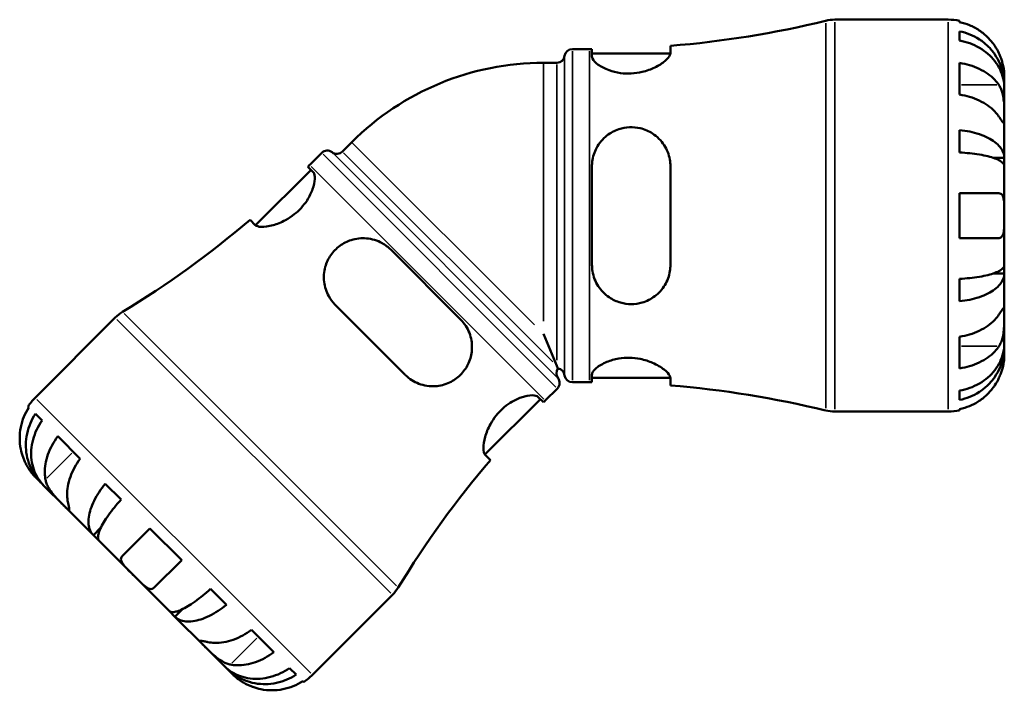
# Model space of a CAD drawing. Header units: millimetres. Extents: x -142 to 923, y -268 to 691.
# Tile 7 of 13: x 337 to 513, y 237 to 357. Entities that reach past the tile are written whole.
import ezdxf

# ---------------------------------------------------------------- set-up
doc = ezdxf.new("R2010")
doc.units = ezdxf.units.MM
doc.layers.add('Visible (ANSI)', color=7, linetype='Continuous', lineweight=50)
doc.layers.add('Visible Narrow (ANSI)', color=7, linetype='Continuous', lineweight=35)

msp = doc.modelspace()

# ---------------------------------------------------------------- linework, layer by layer
at = {"layer": 'Visible (ANSI)'}
for p, q in [((482.29, 356.67), (502.52, 356.67)), ((504.52, 356.46), (504.52, 356.23)), ((504.52, 354.58), (504.52, 352.92)), ((452.91, 350.7), (452.91, 352)), ((435.41, 351.42), (438.45, 351.42)), ((438.91, 351.42), (438.91, 350.08)), ((438.91, 350.62), (452.91, 350.62)), ((430.27, 348.97), (432.64, 348.97)), ((504.52, 348.94), (504.52, 343.28)), ((512.52, 345.06), (512.52, 346.67)), ((512.52, 345.06), (512.49, 345.06)), ((512.52, 344.44), (512.52, 345.06)), ((512.52, 339.34), (512.52, 344.44)), ((512.52, 331.97), (512.52, 339.34)), ((504.52, 336.96), (504.52, 332.95)), ((396.03, 334.78), (394.35, 333.11)), ((390.66, 332.88), (388.51, 330.73)), ((512.52, 331.97), (510.61, 331.97)), ((512.52, 330.49), (512.52, 331.97)), ((512.52, 321.67), (512.52, 330.49)), ((388.75, 329.84), (378.85, 319.94)), ((389.12, 329.46), (388.18, 330.4)), ((438.91, 330.47), (438.91, 312.87)), ((452.91, 312.87), (452.91, 330.47)), ((504.52, 325.67), (504.52, 317.67)), ((504.52, 325.67), (511.56, 325.67)), ((377.87, 320.92), (378.79, 319.99)), ((512.52, 312.84), (512.52, 321.67)), ((511.56, 317.67), (504.52, 317.67)), ((415.44, 303.14), (403, 315.59)), ((512.52, 311.36), (510.61, 311.36)), ((512.52, 311.36), (512.52, 312.84)), ((512.52, 303.99), (512.52, 311.36)), ((504.52, 310.38), (504.52, 306.37)), ((393.1, 305.69), (405.54, 293.24)), ((353.8, 303.45), (339.5, 289.14)), ((512.52, 298.89), (512.52, 303.99)), ((432.64, 294.83), (430.27, 300.55)), ((504.52, 300.05), (504.52, 294.39)), ((512.52, 298.27), (512.52, 298.89)), ((512.52, 298.27), (512.49, 298.27)), ((512.52, 296.67), (512.52, 298.27)), ((432.64, 294.83), (432.83, 294.35)), ((435.41, 291.92), (438.45, 291.92)), ((438.91, 293.25), (438.91, 291.91)), ((438.91, 292.72), (452.91, 292.72)), ((452.91, 291.33), (452.91, 292.63)), ((432.73, 290.8), (430.58, 288.65)), ((504.52, 290.41), (504.52, 288.75)), ((429.69, 288.89), (419.79, 279)), ((430.26, 288.33), (429.31, 289.27)), ((338.39, 287.42), (338.22, 287.58)), ((482.29, 286.67), (502.52, 286.67)), ((504.52, 287.1), (504.52, 286.87)), ((340.73, 285.08), (339.55, 286.25)), ((347.55, 278.26), (343.55, 282.26)), ((419.85, 278.94), (420.77, 278.01)), ((339.5, 275), (340.63, 273.86)), ((340.63, 273.86), (340.65, 273.88)), ((340.63, 273.86), (341.07, 273.43)), ((341.07, 273.43), (344.67, 269.82)), ((354.85, 270.96), (352.01, 273.79)), ((344.67, 269.82), (349.89, 264.6)), ((349.89, 264.6), (351.24, 265.95)), ((355.02, 260.83), (360, 265.8)), ((365.66, 260.15), (360, 265.8)), ((349.89, 264.6), (350.93, 263.56)), ((350.93, 263.56), (357.17, 257.32)), ((365.66, 260.15), (360.68, 255.17)), ((357.17, 257.32), (363.41, 251.08)), ((373.64, 252.16), (370.81, 254.99)), ((403.3, 253.95), (388.99, 239.64)), ((364.46, 250.03), (365.81, 251.38)), ((363.41, 251.08), (364.46, 250.03)), ((364.46, 250.03), (369.67, 244.82)), ((382.11, 243.69), (378.11, 247.69)), ((369.67, 244.82), (373.28, 241.21)), ((373.28, 241.21), (373.71, 240.78)), ((386.11, 239.7), (384.93, 240.87)), ((373.71, 240.78), (373.73, 240.8)), ((373.71, 240.78), (374.85, 239.64)), ((387.44, 238.37), (387.27, 238.53))]:
    msp.add_line(p, q, dxfattribs=at)
for centre, radius, start, end in [((438.45, 530.01), 178.6, 274.644, 283.6603), ((482.29, 349.67), 7, 90, 103.6603), ((502.52, 346.67), 10, 78.463, 90), ((432.64, 350.37), 1.4, 270, 352.8192), ((435.41, 350.02), 1.4, 90, 172.8192), ((438.45, 530.01), 178.6, 270, 270.1476), ((430.27, 300.55), 48.42, 90, 135), ((391.65, 331.89), 1.4, 52.1808, 135), ((393.36, 334.1), 1.4, 232.1808, 315), ((262.22, 457.01), 178.6, 314.8524, 315), ((262.22, 457.01), 178.6, 301.3397, 310.356), ((358.75, 298.5), 7, 121.3397, 135), ((433.95, 293.51), 1.4, 143.0821, 217.8192), ((432.64, 292.97), 1.4, 7.1808, 81.9179), ((431.74, 291.79), 1.4, 315, 37.8192), ((435.41, 293.32), 1.4, 187.1808, 270), ((438.45, 113.32), 178.6, 89.8524, 90), ((438.45, 113.32), 178.6, 76.3397, 85.356), ((346.57, 282.07), 10, 135, 146.537), ((556.87, 162.37), 178.6, 135, 135.1476), ((482.29, 293.67), 7, 256.3397, 270), ((502.52, 296.67), 10, 270, 281.537), ((556.87, 162.37), 178.6, 139.644, 148.6603), ((398.35, 258.9), 7, 315, 328.6603), ((381.92, 246.71), 10, 303.463, 315)]:
    msp.add_arc(centre, radius, start, end, dxfattribs=at)
for points, knots in [([(511.56, 350.67), (511.35, 351.1), (511.11, 351.55), (510.45, 352.53), (510.02, 353.06), (509.14, 353.94), (508.62, 354.37), (507.5, 355.12), (506.91, 355.44), (505.78, 355.9), (505.16, 356.1), (504.52, 356.23)], [4.9026438, 4.9026438, 4.9026438, 4.9026438, 5.0422451, 5.0422451, 5.2285491, 5.2285491, 5.4138041, 5.4138041, 5.599059, 5.599059, 5.7785999, 5.7785999, 5.7785999, 5.7785999]), ([(504.52, 354.58), (505.16, 354.46), (505.79, 354.26), (506.91, 353.81), (507.51, 353.51), (508.63, 352.78), (509.15, 352.36), (510.02, 351.52), (510.46, 351.01), (511.2, 349.92), (511.52, 349.34), (511.99, 348.23), (512.2, 347.6), (512.46, 346.32), (512.52, 345.66), (512.52, 345.06)], [0.189718, 0.189718, 0.189718, 0.189718, 0.369803, 0.369803, 0.554984, 0.554984, 0.740165, 0.740165, 0.925816, 0.925816, 1.111467, 1.111467, 1.297825, 1.297825, 1.484183, 1.484183, 1.484183, 1.484183]), ([(512.52, 344.44), (512.52, 344.98), (512.46, 345.56), (512.2, 346.71), (511.99, 347.27), (511.52, 348.26), (511.2, 348.78), (510.46, 349.74), (510.02, 350.19), (509.15, 350.95), (508.63, 351.32), (507.51, 351.97), (506.91, 352.24), (505.79, 352.64), (505.16, 352.81), (504.52, 352.92)], [4.459382, 4.459382, 4.459382, 4.459382, 4.64574, 4.64574, 4.832098, 4.832098, 5.017749, 5.017749, 5.2034, 5.2034, 5.388581, 5.388581, 5.573762, 5.573762, 5.753847, 5.753847, 5.753847, 5.753847]), ([(452.91, 350.7), (452.91, 350.59), (452.89, 350.47), (452.69, 350.02), (452.38, 349.65), (451.46, 348.88), (450.85, 348.49), (449.45, 347.81), (448.69, 347.53), (447.24, 347.19), (446.58, 347.09), (445.26, 347.03), (444.63, 347.05), (443.27, 347.24), (442.57, 347.42), (441.18, 347.92), (440.53, 348.27), (439.51, 349), (439.16, 349.37), (438.95, 349.84), (438.91, 349.97), (438.91, 350.08)], [-2.478076, -2.478076, -2.478076, -2.478076, -2.362226, -2.362226, -2.073577, -2.073577, -1.77877, -1.77877, -1.512514, -1.512514, -1.310134, -1.310134, -1.116707, -1.116707, -0.880446, -0.880446, -0.585226, -0.585226, -0.27854, -0.27854, -0.158258, -0.158258, -0.158258, -0.158258]), ([(512.52, 346.67), (512.52, 346.67), (512.52, 346.72), (512.52, 346.94), (512.51, 347.12), (512.47, 347.59), (512.43, 347.87), (512.32, 348.47), (512.25, 348.77), (512.1, 349.29), (512.03, 349.5), (511.89, 349.89), (511.82, 350.08), (511.68, 350.4), (511.62, 350.53), (511.56, 350.67)], [0, 0, 0, 0, 0.1127497, 0.1127497, 0.240462, 0.240462, 0.3630761, 0.3630761, 0.4698265, 0.4698265, 0.5368083, 0.5368083, 0.5973812, 0.5973812, 0.6407273, 0.6407273, 0.6407273, 0.6407273]), ([(504.52, 348.94), (505.16, 348.84), (505.78, 348.7), (506.91, 348.37), (507.5, 348.15), (508.62, 347.62), (509.14, 347.31), (510.02, 346.69), (510.45, 346.32), (511.11, 345.62), (511.35, 345.31), (511.56, 345)], [0.1897242, 0.1897242, 0.1897242, 0.1897242, 0.3692652, 0.3692652, 0.5545201, 0.5545201, 0.7397751, 0.7397751, 0.9260791, 0.9260791, 1.0656804, 1.0656804, 1.0656804, 1.0656804]), ([(511.56, 345), (511.62, 344.91), (511.67, 344.82), (511.84, 344.53), (511.93, 344.31), (512.11, 343.84), (512.18, 343.58), (512.34, 342.92), (512.4, 342.52), (512.49, 341.61), (512.51, 341.12), (512.52, 340.16), (512.52, 339.72), (512.52, 339.34)], [-0.644345, -0.644345, -0.644345, -0.644345, -0.6030859, -0.6030859, -0.5200799, -0.5200799, -0.4327391, -0.4327391, -0.3100066, -0.3100066, -0.15869, -0.15869, 0, 0, 0, 0]), ([(511.56, 339.34), (511.35, 339.65), (511.11, 339.97), (510.45, 340.67), (510.02, 341.04), (509.14, 341.66), (508.62, 341.96), (507.5, 342.49), (506.91, 342.72), (505.78, 343.05), (505.16, 343.19), (504.52, 343.28)], [4.9026438, 4.9026438, 4.9026438, 4.9026438, 5.0422451, 5.0422451, 5.2285491, 5.2285491, 5.4138041, 5.4138041, 5.599059, 5.599059, 5.7785999, 5.7785999, 5.7785999, 5.7785999]), ([(512.52, 339.34), (512.52, 339.13), (512.52, 338.95), (512.52, 338.62), (512.52, 338.48), (512.5, 338.24), (512.48, 338.17), (512.39, 338.17), (512.33, 338.23), (512.17, 338.44), (512.09, 338.55), (511.92, 338.81), (511.82, 338.96), (511.66, 339.19), (511.61, 339.27), (511.56, 339.34)], [0, 0, 0, 0, 0.0888491, 0.0888491, 0.1837965, 0.1837965, 0.314197, 0.314197, 0.4378467, 0.4378467, 0.5241128, 0.5241128, 0.6076526, 0.6076526, 0.6434969, 0.6434969, 0.6434969, 0.6434969]), ([(438.91, 330.47), (438.91, 330.75), (438.93, 331.04), (439.07, 332.18), (439.33, 332.99), (440.18, 334.6), (440.81, 335.36), (442.21, 336.46), (442.92, 336.85), (444.31, 337.31), (444.95, 337.43), (446.26, 337.49), (446.9, 337.43), (448.33, 337.09), (449.07, 336.76), (450.56, 335.79), (451.26, 335.09), (452.3, 333.49), (452.65, 332.61), (452.88, 331.28), (452.91, 330.87), (452.91, 330.47)], [-2.461533, -2.461533, -2.461533, -2.461533, -2.370638, -2.370638, -2.099705, -2.099705, -1.786324, -1.786324, -1.537714, -1.537714, -1.341083, -1.341083, -1.143705, -1.143705, -0.892009, -0.892009, -0.573736, -0.573736, -0.27107, -0.27107, -0.14289, -0.14289, -0.14289, -0.14289]), ([(504.52, 336.96), (505.16, 336.89), (505.79, 336.79), (506.91, 336.56), (507.51, 336.4), (508.63, 336.02), (509.15, 335.8), (510.02, 335.35), (510.46, 335.09), (511.2, 334.52), (511.52, 334.21), (511.99, 333.63), (512.2, 333.3), (512.46, 332.63), (512.52, 332.28), (512.52, 331.97)], [0.189718, 0.189718, 0.189718, 0.189718, 0.369803, 0.369803, 0.554984, 0.554984, 0.740165, 0.740165, 0.925816, 0.925816, 1.111467, 1.111467, 1.297825, 1.297825, 1.484183, 1.484183, 1.484183, 1.484183]), ([(512.52, 330.49), (512.52, 330.64), (512.46, 330.81), (512.2, 331.15), (511.99, 331.31), (511.52, 331.6), (511.2, 331.75), (510.46, 332.03), (510.02, 332.16), (509.15, 332.38), (508.63, 332.49), (507.51, 332.67), (506.91, 332.75), (505.79, 332.87), (505.16, 332.92), (504.52, 332.95)], [4.459382, 4.459382, 4.459382, 4.459382, 4.64574, 4.64574, 4.832098, 4.832098, 5.017749, 5.017749, 5.2034, 5.2034, 5.388581, 5.388581, 5.573762, 5.573762, 5.753847, 5.753847, 5.753847, 5.753847]), ([(389.12, 329.46), (389.14, 329.44), (389.16, 329.43), (389.37, 329.17), (389.46, 328.75), (389.4, 327.69), (389.28, 327.07), (388.81, 325.76), (388.48, 325.08), (387.73, 323.92), (387.37, 323.45), (386.6, 322.61), (386.2, 322.24), (385.26, 321.51), (384.74, 321.17), (383.43, 320.46), (382.67, 320.16), (381.16, 319.74), (380.44, 319.65), (379.37, 319.68), (379.01, 319.79), (378.8, 319.99), (378.79, 319.99), (378.79, 319.99)], [-2.57332, -2.57332, -2.57332, -2.57332, -2.549095, -2.549095, -2.243121, -2.243121, -1.960926, -1.960926, -1.696738, -1.696738, -1.513762, -1.513762, -1.349572, -1.349572, -1.155184, -1.155184, -0.874064, -0.874064, -0.548607, -0.548607, -0.261357, -0.261357, -0.255926, -0.255926, -0.255926, -0.255926]), ([(511.56, 325.67), (511.63, 325.67), (511.69, 325.66), (511.85, 325.61), (511.94, 325.57), (512.11, 325.42), (512.18, 325.32), (512.34, 324.99), (512.4, 324.75), (512.49, 324.09), (512.51, 323.67), (512.52, 322.72), (512.52, 322.19), (512.52, 321.67)], [-0.6400853, -0.6400853, -0.6400853, -0.6400853, -0.5922218, -0.5922218, -0.5159504, -0.5159504, -0.4323561, -0.4323561, -0.3086303, -0.3086303, -0.1584496, -0.1584496, 0, 0, 0, 0]), ([(512.52, 321.67), (512.52, 321.33), (512.52, 320.99), (512.52, 320.31), (512.51, 319.96), (512.48, 319.2), (512.44, 318.81), (512.31, 318.29), (512.24, 318.12), (512.09, 317.89), (512.01, 317.81), (511.83, 317.7), (511.73, 317.67), (511.6, 317.67), (511.58, 317.67), (511.56, 317.67)], [-2.7780414, -2.7780414, -2.7780414, -2.7780414, -2.6767215, -2.6767215, -2.5655813, -2.5655813, -2.4096011, -2.4096011, -2.3051939, -2.3051939, -2.2261755, -2.2261755, -2.1445049, -2.1445049, -2.1308178, -2.1308178, -2.1308178, -2.1308178]), ([(393.1, 305.69), (393.07, 305.72), (393.04, 305.75), (393.01, 305.78), (392.58, 306.23), (392.21, 306.73), (391.47, 308.06), (391.2, 308.94), (390.99, 310.73), (391.06, 311.63), (391.51, 313.25), (391.84, 313.97), (392.73, 315.25), (393.26, 315.8), (394.5, 316.72), (395.19, 317.08), (396.81, 317.59), (397.74, 317.69), (399.63, 317.53), (400.58, 317.24), (402, 316.45), (402.53, 316.05), (403, 315.59)], [-0.013254, -0.013254, -0.013254, -0.013254, 0, 0, 0, 0.195674, 0.195674, 0.491508, 0.491508, 0.782388, 0.782388, 1.025883, 1.025883, 1.257719, 1.257719, 1.49317, 1.49317, 1.7847, 1.7847, 2.099498, 2.099498, 2.307274, 2.307274, 2.307274, 2.307274]), ([(452.91, 312.87), (452.91, 312.5), (452.89, 312.13), (452.69, 310.88), (452.38, 310.03), (451.46, 308.5), (450.85, 307.81), (449.45, 306.77), (448.69, 306.38), (447.24, 305.96), (446.58, 305.86), (445.26, 305.87), (444.63, 305.96), (443.27, 306.34), (442.57, 306.67), (441.18, 307.63), (440.53, 308.3), (439.51, 309.87), (439.16, 310.78), (438.95, 312.11), (438.91, 312.48), (438.91, 312.87)], [-2.478076, -2.478076, -2.478076, -2.478076, -2.362226, -2.362226, -2.073577, -2.073577, -1.77877, -1.77877, -1.512514, -1.512514, -1.310134, -1.310134, -1.116707, -1.116707, -0.880446, -0.880446, -0.585226, -0.585226, -0.27854, -0.27854, -0.158258, -0.158258, -0.158258, -0.158258]), ([(504.52, 310.38), (505.16, 310.41), (505.79, 310.46), (506.91, 310.58), (507.51, 310.66), (508.63, 310.84), (509.15, 310.95), (510.02, 311.17), (510.46, 311.3), (511.2, 311.58), (511.52, 311.73), (511.99, 312.02), (512.2, 312.18), (512.46, 312.52), (512.52, 312.69), (512.52, 312.84)], [0.189718, 0.189718, 0.189718, 0.189718, 0.369803, 0.369803, 0.554984, 0.554984, 0.740165, 0.740165, 0.925816, 0.925816, 1.111467, 1.111467, 1.297825, 1.297825, 1.484183, 1.484183, 1.484183, 1.484183]), ([(512.52, 311.36), (512.52, 311.05), (512.46, 310.7), (512.2, 310.03), (511.99, 309.7), (511.52, 309.12), (511.2, 308.81), (510.46, 308.24), (510.02, 307.98), (509.15, 307.53), (508.63, 307.31), (507.51, 306.93), (506.91, 306.77), (505.79, 306.54), (505.16, 306.44), (504.52, 306.37)], [4.459382, 4.459382, 4.459382, 4.459382, 4.64574, 4.64574, 4.832098, 4.832098, 5.017749, 5.017749, 5.2034, 5.2034, 5.388581, 5.388581, 5.573762, 5.573762, 5.753847, 5.753847, 5.753847, 5.753847]), ([(511.56, 303.99), (511.62, 304.08), (511.67, 304.16), (511.84, 304.4), (511.93, 304.55), (512.11, 304.81), (512.18, 304.92), (512.34, 305.11), (512.4, 305.16), (512.49, 305.15), (512.51, 305.05), (512.52, 304.66), (512.52, 304.36), (512.52, 303.99)], [-0.644345, -0.644345, -0.644345, -0.644345, -0.6030859, -0.6030859, -0.5200799, -0.5200799, -0.4327391, -0.4327391, -0.3100066, -0.3100066, -0.15869, -0.15869, 0, 0, 0, 0]), ([(415.44, 303.14), (415.61, 302.97), (415.78, 302.79), (416.55, 301.84), (416.99, 300.97), (417.48, 299.17), (417.55, 298.26), (417.34, 296.57), (417.12, 295.8), (416.42, 294.39), (415.97, 293.77), (414.85, 292.66), (414.19, 292.2), (412.67, 291.48), (411.81, 291.26), (409.95, 291.14), (408.94, 291.29), (407.14, 291.98), (406.33, 292.49), (405.63, 293.15), (405.6, 293.18), (405.57, 293.21), (405.54, 293.24)], [-2.307458, -2.307458, -2.307458, -2.307458, -2.23031, -2.23031, -1.921921, -1.921921, -1.630342, -1.630342, -1.383802, -1.383802, -1.152457, -1.152457, -0.906971, -0.906971, -0.628073, -0.628073, -0.302208, -0.302208, 0, 0, 0, 0.013248, 0.013248, 0.013248, 0.013248]), ([(504.52, 300.05), (505.16, 300.14), (505.78, 300.28), (506.91, 300.61), (507.5, 300.84), (508.62, 301.37), (509.14, 301.67), (510.02, 302.3), (510.45, 302.67), (511.11, 303.36), (511.35, 303.68), (511.56, 303.99)], [0.1897242, 0.1897242, 0.1897242, 0.1897242, 0.3692652, 0.3692652, 0.5545201, 0.5545201, 0.7397751, 0.7397751, 0.9260791, 0.9260791, 1.0656804, 1.0656804, 1.0656804, 1.0656804]), ([(512.52, 303.99), (512.52, 303.78), (512.52, 303.55), (512.52, 303.03), (512.52, 302.74), (512.5, 302.03), (512.48, 301.6), (512.39, 300.76), (512.33, 300.36), (512.17, 299.7), (512.09, 299.45), (511.92, 298.98), (511.82, 298.77), (511.66, 298.49), (511.61, 298.41), (511.56, 298.33)], [0, 0, 0, 0, 0.0888491, 0.0888491, 0.1837965, 0.1837965, 0.314197, 0.314197, 0.4378467, 0.4378467, 0.5241128, 0.5241128, 0.6076526, 0.6076526, 0.6434969, 0.6434969, 0.6434969, 0.6434969]), ([(504.52, 290.41), (505.16, 290.52), (505.79, 290.69), (506.91, 291.09), (507.51, 291.37), (508.63, 292.01), (509.15, 292.38), (510.02, 293.14), (510.46, 293.59), (511.2, 294.56), (511.52, 295.07), (511.99, 296.06), (512.2, 296.62), (512.46, 297.77), (512.52, 298.35), (512.52, 298.89)], [0.189718, 0.189718, 0.189718, 0.189718, 0.369803, 0.369803, 0.554984, 0.554984, 0.740165, 0.740165, 0.925816, 0.925816, 1.111467, 1.111467, 1.297825, 1.297825, 1.484183, 1.484183, 1.484183, 1.484183]), ([(511.56, 298.33), (511.35, 298.02), (511.11, 297.71), (510.45, 297.01), (510.02, 296.64), (509.14, 296.02), (508.62, 295.71), (507.5, 295.18), (506.91, 294.96), (505.78, 294.63), (505.16, 294.49), (504.52, 294.39)], [4.9026438, 4.9026438, 4.9026438, 4.9026438, 5.0422451, 5.0422451, 5.2285491, 5.2285491, 5.4138041, 5.4138041, 5.599059, 5.599059, 5.7785999, 5.7785999, 5.7785999, 5.7785999]), ([(512.52, 298.27), (512.52, 297.67), (512.46, 297.02), (512.2, 295.73), (511.99, 295.1), (511.52, 293.99), (511.2, 293.41), (510.46, 292.32), (510.02, 291.82), (509.15, 290.97), (508.63, 290.55), (507.51, 289.82), (506.91, 289.52), (505.79, 289.07), (505.16, 288.88), (504.52, 288.75)], [4.459382, 4.459382, 4.459382, 4.459382, 4.64574, 4.64574, 4.832098, 4.832098, 5.017749, 5.017749, 5.2034, 5.2034, 5.388581, 5.388581, 5.573762, 5.573762, 5.753847, 5.753847, 5.753847, 5.753847]), ([(438.91, 293.25), (438.91, 293.34), (438.93, 293.43), (439.07, 293.82), (439.33, 294.14), (440.18, 294.85), (440.81, 295.23), (442.21, 295.8), (442.92, 296.02), (444.31, 296.25), (444.95, 296.3), (446.26, 296.27), (446.9, 296.2), (448.33, 295.91), (449.07, 295.66), (450.56, 295.01), (451.26, 294.59), (452.3, 293.77), (452.65, 293.38), (452.88, 292.89), (452.91, 292.76), (452.91, 292.63)], [-2.461533, -2.461533, -2.461533, -2.461533, -2.370638, -2.370638, -2.099705, -2.099705, -1.786324, -1.786324, -1.537714, -1.537714, -1.341083, -1.341083, -1.143705, -1.143705, -0.892009, -0.892009, -0.573736, -0.573736, -0.27107, -0.27107, -0.14289, -0.14289, -0.14289, -0.14289]), ([(511.56, 292.67), (511.63, 292.81), (511.69, 292.96), (511.85, 293.35), (511.94, 293.58), (512.11, 294.07), (512.18, 294.32), (512.34, 294.92), (512.4, 295.25), (512.49, 295.89), (512.51, 296.16), (512.52, 296.56), (512.52, 296.67), (512.52, 296.67)], [-0.6400853, -0.6400853, -0.6400853, -0.6400853, -0.5922218, -0.5922218, -0.5159504, -0.5159504, -0.4323561, -0.4323561, -0.3086303, -0.3086303, -0.1584496, -0.1584496, 0, 0, 0, 0]), ([(504.52, 287.1), (505.16, 287.23), (505.78, 287.43), (506.91, 287.89), (507.5, 288.21), (508.62, 288.96), (509.14, 289.39), (510.02, 290.27), (510.45, 290.8), (511.11, 291.78), (511.35, 292.23), (511.56, 292.67)], [0.1897242, 0.1897242, 0.1897242, 0.1897242, 0.3692652, 0.3692652, 0.5545201, 0.5545201, 0.7397751, 0.7397751, 0.9260791, 0.9260791, 1.0656804, 1.0656804, 1.0656804, 1.0656804]), ([(419.85, 278.94), (419.84, 278.95), (419.83, 278.96), (419.62, 279.2), (419.52, 279.62), (419.52, 280.73), (419.62, 281.41), (420.04, 282.87), (420.35, 283.65), (421.07, 284.96), (421.41, 285.48), (422.15, 286.4), (422.52, 286.8), (423.37, 287.57), (423.85, 287.93), (425, 288.66), (425.67, 288.98), (427.04, 289.46), (427.71, 289.58), (428.74, 289.58), (429.11, 289.47), (429.31, 289.27)], [-2.588247, -2.588247, -2.588247, -2.588247, -2.571359, -2.571359, -2.263885, -2.263885, -1.964314, -1.964314, -1.67773, -1.67773, -1.485933, -1.485933, -1.321844, -1.321844, -1.1366, -1.1366, -0.877142, -0.877142, -0.562916, -0.562916, -0.269632, -0.269632, -0.269632, -0.269632]), ([(338.39, 287.42), (338.03, 286.87), (337.73, 286.29), (337.26, 285.17), (337.06, 284.52), (336.8, 283.2), (336.74, 282.53), (336.74, 281.29), (336.81, 280.61), (337.04, 279.45), (337.18, 278.96), (337.35, 278.5)], [0.1897242, 0.1897242, 0.1897242, 0.1897242, 0.3692652, 0.3692652, 0.5545201, 0.5545201, 0.7397751, 0.7397751, 0.9260791, 0.9260791, 1.0656804, 1.0656804, 1.0656804, 1.0656804]), ([(340.63, 273.86), (340.21, 274.28), (339.79, 274.79), (339.06, 275.89), (338.76, 276.48), (338.31, 277.6), (338.12, 278.23), (337.88, 279.53), (337.83, 280.19), (337.85, 281.41), (337.92, 282.07), (338.2, 283.38), (338.41, 284.02), (338.88, 285.13), (339.19, 285.71), (339.55, 286.25)], [4.459382, 4.459382, 4.459382, 4.459382, 4.64574, 4.64574, 4.832098, 4.832098, 5.017749, 5.017749, 5.2034, 5.2034, 5.388581, 5.388581, 5.573762, 5.573762, 5.753847, 5.753847, 5.753847, 5.753847]), ([(340.73, 285.08), (340.35, 284.54), (340.03, 283.98), (339.52, 282.9), (339.29, 282.29), (338.95, 281.04), (338.85, 280.41), (338.77, 279.26), (338.78, 278.63), (338.93, 277.42), (339.08, 276.83), (339.44, 275.8), (339.69, 275.26), (340.32, 274.26), (340.69, 273.8), (341.07, 273.43)], [0.189718, 0.189718, 0.189718, 0.189718, 0.369803, 0.369803, 0.554984, 0.554984, 0.740165, 0.740165, 0.925816, 0.925816, 1.111467, 1.111467, 1.297825, 1.297825, 1.484183, 1.484183, 1.484183, 1.484183]), ([(341.35, 274.5), (341.28, 274.86), (341.23, 275.26), (341.2, 276.22), (341.25, 276.79), (341.43, 277.84), (341.58, 278.43), (341.99, 279.59), (342.26, 280.17), (342.82, 281.2), (343.16, 281.74), (343.55, 282.26)], [4.9026438, 4.9026438, 4.9026438, 4.9026438, 5.0422451, 5.0422451, 5.2285491, 5.2285491, 5.4138041, 5.4138041, 5.599059, 5.599059, 5.7785999, 5.7785999, 5.7785999, 5.7785999]), ([(337.35, 278.5), (337.38, 278.4), (337.42, 278.29), (337.55, 277.97), (337.64, 277.76), (337.84, 277.34), (337.94, 277.13), (338.21, 276.65), (338.38, 276.39), (338.76, 275.83), (338.97, 275.58), (339.3, 275.19), (339.42, 275.07), (339.49, 275), (339.5, 275), (339.5, 275)], [-1.8396146, -1.8396146, -1.8396146, -1.8396146, -1.8090867, -1.8090867, -1.7452987, -1.7452987, -1.6788149, -1.6788149, -1.5810729, -1.5810729, -1.444616, -1.444616, -1.3017304, -1.3017304, -1.2535439, -1.2535439, -1.2535439, -1.2535439]), ([(347.55, 278.26), (347.16, 277.74), (346.82, 277.2), (346.26, 276.17), (345.99, 275.59), (345.58, 274.43), (345.43, 273.84), (345.25, 272.79), (345.2, 272.22), (345.23, 271.26), (345.28, 270.86), (345.35, 270.5)], [0.1897242, 0.1897242, 0.1897242, 0.1897242, 0.3692652, 0.3692652, 0.5545201, 0.5545201, 0.7397751, 0.7397751, 0.9260791, 0.9260791, 1.0656804, 1.0656804, 1.0656804, 1.0656804]), ([(344.67, 269.82), (344.66, 269.83), (344.64, 269.85), (344.38, 270.11), (344.09, 270.4), (343.49, 271.02), (343.19, 271.34), (342.62, 272.01), (342.36, 272.36), (341.96, 272.97), (341.82, 273.23), (341.58, 273.73), (341.49, 273.97), (341.39, 274.31), (341.37, 274.4), (341.35, 274.5)], [-1.2487375, -1.2487375, -1.2487375, -1.2487375, -1.2409331, -1.2409331, -1.1088196, -1.1088196, -0.9881435, -0.9881435, -0.8694242, -0.8694242, -0.7846314, -0.7846314, -0.7016117, -0.7016117, -0.6676372, -0.6676372, -0.6676372, -0.6676372]), ([(349.89, 264.6), (349.67, 264.83), (349.47, 265.11), (349.17, 265.78), (349.08, 266.15), (349.01, 266.9), (349.01, 267.34), (349.14, 268.27), (349.26, 268.76), (349.56, 269.69), (349.78, 270.22), (350.3, 271.28), (350.61, 271.81), (351.24, 272.78), (351.61, 273.29), (352.01, 273.79)], [4.459382, 4.459382, 4.459382, 4.459382, 4.64574, 4.64574, 4.832098, 4.832098, 5.017749, 5.017749, 5.2034, 5.2034, 5.388581, 5.388581, 5.573762, 5.573762, 5.753847, 5.753847, 5.753847, 5.753847]), ([(354.85, 270.96), (354.42, 270.48), (354.01, 270), (353.3, 269.12), (352.93, 268.64), (352.27, 267.72), (351.98, 267.28), (351.52, 266.5), (351.3, 266.11), (350.97, 265.38), (350.86, 265.05), (350.73, 264.51), (350.7, 264.25), (350.75, 263.83), (350.82, 263.67), (350.93, 263.56)], [0.189718, 0.189718, 0.189718, 0.189718, 0.369803, 0.369803, 0.554984, 0.554984, 0.740165, 0.740165, 0.925816, 0.925816, 1.111467, 1.111467, 1.297825, 1.297825, 1.484183, 1.484183, 1.484183, 1.484183]), ([(345.35, 270.5), (345.37, 270.42), (345.38, 270.34), (345.44, 270.04), (345.48, 269.85), (345.55, 269.52), (345.57, 269.38), (345.6, 269.14), (345.59, 269.06), (345.51, 269.02), (345.42, 269.09), (345.12, 269.37), (344.92, 269.57), (344.67, 269.82)], [-1.8287447, -1.8287447, -1.8287447, -1.8287447, -1.7995844, -1.7995844, -1.7163324, -1.7163324, -1.6325299, -1.6325299, -1.5214229, -1.5214229, -1.3839917, -1.3839917, -1.2487375, -1.2487375, -1.2487375, -1.2487375]), ([(357.17, 257.32), (356.9, 257.59), (356.62, 257.87), (356.05, 258.45), (355.76, 258.74), (355.27, 259.31), (355.08, 259.58), (354.87, 259.99), (354.82, 260.15), (354.81, 260.44), (354.84, 260.56), (354.94, 260.73), (354.98, 260.78), (355.02, 260.83)], [-1.2335391, -1.2335391, -1.2335391, -1.2335391, -1.130514, -1.130514, -1.0089363, -1.0089363, -0.8833987, -0.8833987, -0.7930133, -0.7930133, -0.7049495, -0.7049495, -0.663236, -0.663236, -0.663236, -0.663236]), ([(360.68, 255.17), (360.59, 255.08), (360.49, 255.02), (360.25, 254.95), (360.12, 254.95), (359.8, 255.03), (359.61, 255.13), (359.12, 255.45), (358.81, 255.72), (358.14, 256.35), (357.78, 256.71), (357.33, 257.16), (357.25, 257.24), (357.17, 257.32)], [-1.7955568, -1.7955568, -1.7955568, -1.7955568, -1.7179753, -1.7179753, -1.6341575, -1.6341575, -1.5359868, -1.5359868, -1.4015618, -1.4015618, -1.2629312, -1.2629312, -1.2335391, -1.2335391, -1.2335391, -1.2335391]), ([(363.41, 251.08), (363.52, 250.97), (363.68, 250.89), (364.11, 250.84), (364.36, 250.87), (364.9, 251), (365.23, 251.12), (365.96, 251.45), (366.36, 251.66), (367.13, 252.13), (367.58, 252.42), (368.5, 253.08), (368.98, 253.44), (369.86, 254.16), (370.33, 254.56), (370.81, 254.99)], [-1.484183, -1.484183, -1.484183, -1.484183, -1.297825, -1.297825, -1.111467, -1.111467, -0.925816, -0.925816, -0.740165, -0.740165, -0.554984, -0.554984, -0.369803, -0.369803, -0.189718, -0.189718, -0.189718, -0.189718]), ([(373.64, 252.16), (373.14, 251.75), (372.63, 251.38), (371.67, 250.75), (371.13, 250.44), (370.07, 249.92), (369.55, 249.71), (368.62, 249.41), (368.12, 249.29), (367.19, 249.16), (366.75, 249.15), (366.01, 249.23), (365.63, 249.32), (364.97, 249.61), (364.68, 249.81), (364.46, 250.03)], [0.189718, 0.189718, 0.189718, 0.189718, 0.369803, 0.369803, 0.554984, 0.554984, 0.740165, 0.740165, 0.925816, 0.925816, 1.111467, 1.111467, 1.297825, 1.297825, 1.484183, 1.484183, 1.484183, 1.484183]), ([(370.35, 245.5), (370.72, 245.42), (371.11, 245.38), (372.07, 245.35), (372.64, 245.39), (373.7, 245.57), (374.28, 245.72), (375.45, 246.14), (376.03, 246.4), (377.06, 246.96), (377.6, 247.31), (378.11, 247.69)], [4.9026438, 4.9026438, 4.9026438, 4.9026438, 5.0422451, 5.0422451, 5.2285491, 5.2285491, 5.4138041, 5.4138041, 5.599059, 5.599059, 5.7785999, 5.7785999, 5.7785999, 5.7785999]), ([(369.67, 244.82), (369.66, 244.83), (369.64, 244.85), (369.39, 245.1), (369.2, 245.29), (368.95, 245.56), (368.89, 245.64), (368.9, 245.73), (368.97, 245.74), (369.21, 245.72), (369.35, 245.7), (369.68, 245.63), (369.87, 245.6), (370.17, 245.53), (370.26, 245.52), (370.35, 245.5)], [1.2431604, 1.2431604, 1.2431604, 1.2431604, 1.2509647, 1.2509647, 1.3830783, 1.3830783, 1.5037543, 1.5037543, 1.6224736, 1.6224736, 1.7072664, 1.7072664, 1.7902862, 1.7902862, 1.8242606, 1.8242606, 1.8242606, 1.8242606]), ([(374.35, 241.5), (374.27, 241.51), (374.19, 241.53), (373.87, 241.62), (373.62, 241.71), (373.12, 241.94), (372.87, 242.08), (372.28, 242.46), (371.95, 242.7), (371.24, 243.29), (370.88, 243.63), (370.22, 244.27), (369.92, 244.57), (369.67, 244.82)], [0.6631531, 0.6631531, 0.6631531, 0.6631531, 0.6923135, 0.6923135, 0.7755655, 0.7755655, 0.859368, 0.859368, 0.970475, 0.970475, 1.1079062, 1.1079062, 1.2431604, 1.2431604, 1.2431604, 1.2431604]), ([(382.11, 243.69), (381.6, 243.31), (381.06, 242.96), (380.03, 242.4), (379.45, 242.14), (378.28, 241.72), (377.7, 241.57), (376.64, 241.39), (376.07, 241.35), (375.11, 241.38), (374.72, 241.42), (374.35, 241.5)], [0.1897242, 0.1897242, 0.1897242, 0.1897242, 0.3692652, 0.3692652, 0.5545201, 0.5545201, 0.7397751, 0.7397751, 0.9260791, 0.9260791, 1.0656804, 1.0656804, 1.0656804, 1.0656804]), ([(373.28, 241.21), (373.66, 240.83), (374.11, 240.46), (375.11, 239.84), (375.65, 239.59), (376.68, 239.22), (377.27, 239.08), (378.49, 238.92), (379.11, 238.91), (380.26, 239), (380.89, 239.1), (382.14, 239.44), (382.76, 239.67), (383.83, 240.18), (384.4, 240.5), (384.93, 240.87)], [4.459382, 4.459382, 4.459382, 4.459382, 4.64574, 4.64574, 4.832098, 4.832098, 5.017749, 5.017749, 5.2034, 5.2034, 5.388581, 5.388581, 5.573762, 5.573762, 5.753847, 5.753847, 5.753847, 5.753847]), ([(386.11, 239.7), (385.56, 239.34), (384.98, 239.03), (383.87, 238.55), (383.23, 238.34), (381.93, 238.07), (381.26, 238), (380.05, 237.98), (379.38, 238.03), (378.08, 238.27), (377.45, 238.46), (376.33, 238.91), (375.74, 239.21), (374.65, 239.93), (374.14, 240.35), (373.71, 240.78)], [0.189718, 0.189718, 0.189718, 0.189718, 0.369803, 0.369803, 0.554984, 0.554984, 0.740165, 0.740165, 0.925816, 0.925816, 1.111467, 1.111467, 1.297825, 1.297825, 1.484183, 1.484183, 1.484183, 1.484183]), ([(374.85, 239.64), (374.85, 239.64), (374.9, 239.59), (375.09, 239.41), (375.24, 239.27), (375.68, 238.91), (375.99, 238.68), (376.57, 238.32), (376.8, 238.19), (377.22, 237.97), (377.41, 237.88), (377.8, 237.71), (378.01, 237.62), (378.26, 237.53), (378.31, 237.51), (378.36, 237.49)], [-1.2321042, -1.2321042, -1.2321042, -1.2321042, -1.1225837, -1.1225837, -1.0050665, -1.0050665, -0.8698954, -0.8698954, -0.7932494, -0.7932494, -0.7362114, -0.7362114, -0.6769241, -0.6769241, -0.6635491, -0.6635491, -0.6635491, -0.6635491]), ([(378.36, 237.49), (378.81, 237.33), (379.3, 237.19), (380.46, 236.95), (381.14, 236.89), (382.38, 236.89), (383.05, 236.95), (384.38, 237.21), (385.02, 237.41), (386.15, 237.87), (386.73, 238.17), (387.27, 238.53)], [4.9026456, 4.9026456, 4.9026456, 4.9026456, 5.042247, 5.042247, 5.228551, 5.228551, 5.4138059, 5.4138059, 5.5990609, 5.5990609, 5.7786018, 5.7786018, 5.7786018, 5.7786018])]:
    msp.add_open_spline(points, degree=3, knots=knots, dxfattribs=at)
at = {"layer": 'Visible Narrow (ANSI)'}
for p, q in [((480.63, 287.29), (480.63, 356.04)), ((482.29, 356.23), (482.29, 287.1)), ((502.52, 287.1), (502.52, 356.23)), ((434.03, 349.84), (434.03, 293.49)), ((435.41, 351.05), (435.41, 292.28)), ((438.45, 292.28), (438.45, 351.05)), ((430.27, 302.83), (430.27, 348.76)), ((432.64, 295.86), (432.64, 348.67)), ((511.21, 345), (504.87, 345)), ((396.18, 334.64), (428.66, 302.16)), ((432.47, 291.06), (390.92, 332.62)), ((432.6, 292.9), (392.75, 332.74)), ((394.57, 332.9), (431.91, 295.55)), ((388.77, 330.47), (430.32, 288.91)), ((355.41, 304.17), (404.03, 255.56)), ((403, 254.25), (354.11, 303.14)), ((511.21, 298.33), (504.87, 298.33)), ((339.8, 288.83), (388.69, 239.95)), ((341.6, 274.75), (346.08, 279.23)), ((374.6, 241.75), (379.08, 246.23))]:
    msp.add_line(p, q, dxfattribs=at)

doc.saveas('drawing.dxf')
